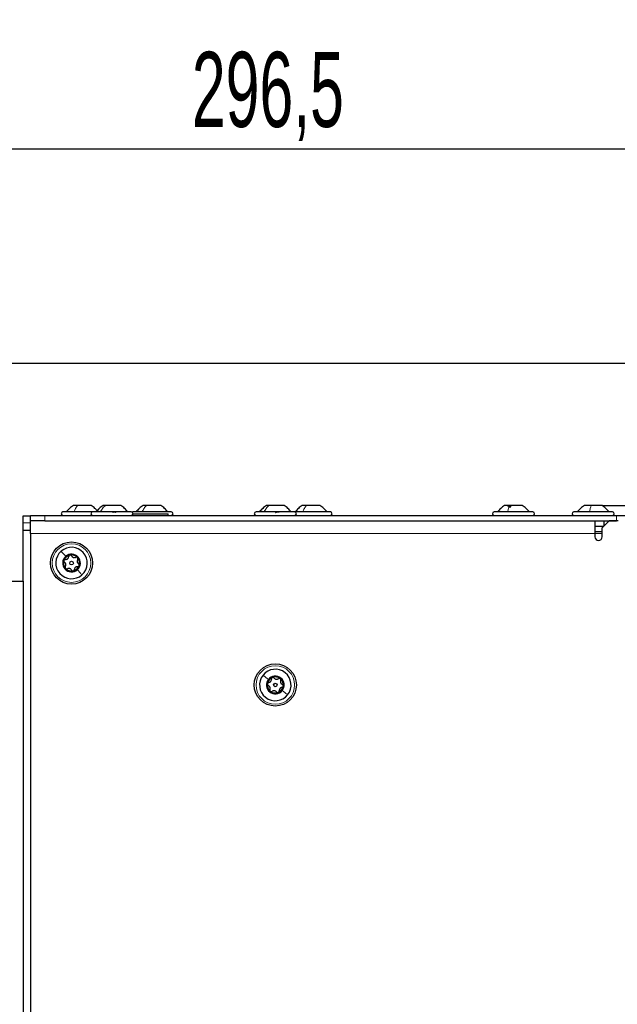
# Paper-space layout 'Blatt3' of a CAD drawing. Header units: millimetres. Extents: x 5 to 418, y 2 to 292.
# Tile 77 of 82: x 203 to 231, y 217 to 263. Entities that reach past the tile are written whole.
import ezdxf

# ---------------------------------------------------------------- set-up
doc = ezdxf.new("R2010")
doc.units = ezdxf.units.MM
doc.layers.add('SLD-0', color=7, linetype='Continuous')
doc.styles.add('SLDTEXTSTYLE1', font='TXT', dxfattribs={"width": 0.605})
doc.dimstyles.new('SLDDIMSTYLE1', dxfattribs={"dimtxt": 3.5, "dimasz": 3.302, "dimexe": 0, "dimexo": 0.0625, "dimgap": 0.875, "dimtad": 1, "dimlfac": 6, "dimrnd": 1e-09, "dimzin": 12, "dimdsep": 46, "dimtxsty": 'SLDTEXTSTYLE1', "dimsah": 1, "dimcen": 0.09, "dimadec": 0, "dimazin": 3, "dimtfac": 1, "dimtofl": 0, "dimtmove": 0, "dimatfit": 3, "dimfxl": 1, "dimfrac": 2, "dimtolj": 1, "dimtzin": 12, "dimarcsym": 0})
doc.dimstyles.new('SLDDIMSTYLE2', dxfattribs={"dimtxt": 3.5, "dimasz": 3.302, "dimexe": 0, "dimexo": 0.0625, "dimgap": 0.875, "dimtad": 1, "dimlfac": 6, "dimrnd": 1e-09, "dimzin": 12, "dimdsep": 46, "dimtxsty": 'SLDTEXTSTYLE1', "dimsah": 1, "dimcen": 0.09, "dimadec": 0, "dimazin": 3, "dimtfac": 1, "dimtmove": 0, "dimatfit": 0, "dimfxl": 1, "dimfrac": 2, "dimtolj": 1, "dimtzin": 12, "dimarcsym": 0})

# ---------------------------------------------------------------- blocks, each defined once
blk = doc.blocks.new('_D_11')
at = {"layer": 'SLD-0', "color": 7}
for p, q in [((192.709, 246.535), (192.709, 257.535)), ((242.126, 237.243), (242.126, 257.535)), ((192.709, 256.535), (242.126, 256.535))]:
    blk.add_line(p, q, dxfattribs=at)
for points in [[(192.709, 256.535), (196.011, 256.027), (196.011, 257.043)], [(242.126, 256.535), (238.824, 257.043), (238.824, 256.027)]]:
    blk.add_solid(points, dxfattribs=at)
at = {"layer": 'SLD-0', "color": 7, "insert": (211.402, 261.047), "char_height": 3.5, "attachment_point": 1, "style": 'SLDTEXTSTYLE1'}
blk.add_mtext('296,5', dxfattribs=at)
blk = doc.blocks.new('_D_12')
at = {"layer": 'SLD-0', "color": 7}
for p, q in [((253.262, 246.535), (253.262, 261.214)), ((199.876, 246.535), (254.262, 246.535)), ((253.262, 246.535), (253.262, 239.902)), ((230.522, 239.902), (254.262, 239.902)), ((253.262, 239.902), (253.262, 233.552))]:
    blk.add_line(p, q, dxfattribs=at)
for points in [[(253.262, 246.535), (253.77, 249.837), (252.754, 249.837)], [(253.262, 239.902), (252.754, 236.6), (253.77, 236.6)]]:
    blk.add_solid(points, dxfattribs=at)
at = {"layer": 'SLD-0', "color": 7, "insert": (248.751, 251.856), "char_height": 3.5, "attachment_point": 1, "rotation": 90, "style": 'SLDTEXTSTYLE1'}
blk.add_mtext('39,8', dxfattribs=at)

psp = doc.layouts.new('Blatt3')

# ---------------------------------------------------------------- linework, layer by layer
at = {"color": 7, "linetype": 'Continuous', "lineweight": 25}
for p, q in [((206.7759, 239.6099), (205.3926, 239.6099)), ((206.0771, 239.9016), (205.8801, 239.9016)), ((206.7051, 239.9016), (206.0771, 239.9016)), ((208.5759, 239.6099), (206.7759, 239.6099)), ((207.3729, 239.9016), (207.2634, 239.9016)), ((208.0884, 239.9016), (207.3729, 239.9016)), ((210.4426, 239.6099), (208.6426, 239.6099)), ((208.6588, 239.5183), (210.2926, 239.5183)), ((209.2841, 239.9016), (209.1301, 239.9016)), ((209.9551, 239.9016), (209.2841, 239.9016)), ((210.2926, 239.4433), (210.2926, 239.5183)), ((216.1926, 239.6099), (214.3926, 239.6099)), ((214.9984, 239.9016), (214.8801, 239.9016)), ((215.7051, 239.9016), (214.9984, 239.9016)), ((217.8593, 239.6099), (216.1926, 239.6099)), ((216.7403, 239.9016), (216.5468, 239.9016)), ((217.3717, 239.9016), (216.7403, 239.9016)), ((227.2926, 239.6099), (225.4926, 239.6099)), ((226.2356, 239.9016), (225.9801, 239.9016)), ((226.8051, 239.9016), (226.2356, 239.9016)), ((231.0093, 239.6099), (229.2093, 239.6099)), ((230.0148, 239.9016), (229.6968, 239.9016)), ((230.5217, 239.9016), (230.0148, 239.9016)), ((203.5426, 239.4266), (203.8759, 239.4266)), ((203.5426, 239.0933), (203.5426, 239.4266)), ((203.5426, 238.7599), (203.5426, 239.0933)), ((203.8759, 239.1933), (203.8759, 239.4433)), ((203.8759, 239.4433), (204.5426, 239.4433)), ((203.8759, 238.6099), (203.8759, 239.1933)), ((203.8811, 239.1933), (203.8759, 239.1933)), ((204.5426, 239.1933), (203.8811, 239.1933)), ((204.5426, 239.4433), (231.1926, 239.4433)), ((204.5426, 239.1933), (231.1926, 239.1933)), ((230.1926, 239.1933), (230.1926, 238.6099)), ((230.8593, 239.1933), (230.5259, 238.8599)), ((230.6093, 239.1933), (230.6093, 238.9433)), ((231.2759, 239.1933), (230.8593, 239.1933)), ((231.1926, 239.4433), (231.8593, 239.4433)), ((203.5426, 238.7599), (203.8759, 238.7599)), ((203.5426, 236.3849), (203.5426, 238.7599)), ((203.8759, 238.6099), (203.8759, 190.8599)), ((230.1926, 238.9433), (230.6093, 238.9433)), ((230.1926, 238.6099), (230.1926, 238.4433)), ((230.5259, 238.6099), (230.1926, 238.6099)), ((230.5259, 238.4433), (230.5259, 238.8599)), ((202.7093, 236.3849), (203.5426, 236.3849)), ((203.5426, 236.3849), (203.5426, 146.5516))]:
    psp.add_line(p, q, dxfattribs=at)
at = {"color": 7, "linetype": 'Continuous', "lineweight": 18}
for p, q in [((203.5426, 239.0933), (203.8759, 239.0933)), ((204.5426, 239.4433), (204.5426, 239.1933)), ((231.1926, 239.1933), (231.1926, 239.4433)), ((230.1926, 238.6099), (203.8759, 238.6099)), ((230.5259, 238.6933), (230.1926, 238.6933))]:
    psp.add_line(p, q, dxfattribs=at)
at = {"color": 7, "linetype": 'Continuous', "lineweight": 25, "flags": 128}
psp.add_lwpolyline([(208.6426, 239.6099), (208.6107, 239.6036), (208.6093, 239.603)], dxfattribs=at)
at = {"color": 7, "linetype": 'Continuous', "lineweight": 25}
for centre, radius in [((205.7926, 237.2266), 0.9833), ((205.7926, 237.2266), 0.0863), ((215.2926, 231.5433), 0.9833), ((215.2926, 231.5433), 0.0863)]:
    psp.add_circle(centre, radius, dxfattribs=at)
at = {"color": 7, "linetype": 'Continuous', "lineweight": 18}
for centre in [(205.7926, 237.2266), (215.2926, 231.5433)]:
    psp.add_circle(centre, 0.9, dxfattribs=at)
at = {"color": 7, "linetype": 'Continuous', "lineweight": 25}
for centre, radius, start, end in [((205.3926, 239.5266), 0.0833, 90, 270), ((206.7759, 239.5266), 0.0833, 90, 270), ((208.5759, 239.5266), 0.0833, 270, 90), ((210.4426, 239.5266), 0.0833, 270, 90), ((214.3926, 239.5266), 0.0833, 90, 270), ((216.1926, 239.5266), 0.0833, 270, 90), ((217.8593, 239.5266), 0.0833, 270, 90), ((225.4926, 239.5266), 0.0833, 90, 270), ((227.2926, 239.5266), 0.0833, 270, 90), ((229.2093, 239.5266), 0.0833, 90, 270), ((231.0093, 239.5266), 0.0833, 270, 90), ((230.3593, 238.4433), 0.1667, 180, 0), ((205.7926, 237.2266), 0.7333, 131.52203, 311.52203), ((205.7926, 237.2266), 0.7333, 311.52203, 131.52203), ((205.7926, 237.2266), 0.4125, 131.52203, 311.52203), ((205.7926, 237.2266), 0.375, 161.52203, 221.52203), ((205.7926, 237.2266), 0.375, 101.52203, 161.52203), ((205.7926, 237.2266), 0.4125, 311.52203, 131.52203), ((205.7926, 237.2266), 0.375, 41.52203, 101.52203), ((205.7926, 237.2266), 0.375, 341.52203, 41.52203), ((205.7926, 237.2266), 0.375, 221.52203, 281.52203), ((205.7926, 237.2266), 0.375, 281.52203, 341.52203), ((215.2926, 231.5433), 0.7333, 321.52203, 141.52203), ((215.2926, 231.5433), 0.7333, 141.52203, 321.52203), ((215.2926, 231.5433), 0.4125, 141.52203, 321.52203), ((215.2926, 231.5433), 0.375, 111.52203, 171.52203), ((215.2926, 231.5433), 0.4125, 321.52203, 141.52203), ((215.2926, 231.5433), 0.375, 51.52203, 111.52203), ((215.2926, 231.5433), 0.375, 351.52203, 51.52203), ((215.2926, 231.5433), 0.375, 171.52203, 231.52203), ((215.2926, 231.5433), 0.375, 231.52203, 291.52203), ((215.2926, 231.5433), 0.375, 291.52203, 351.52203)]:
    psp.add_arc(centre, radius, start, end, dxfattribs=at)
for points, knots in [([(205.8801, 239.9016), (205.8183, 239.8622), (205.6946, 239.7834), (205.6044, 239.6677), (205.5593, 239.6099)], [0, 0, 0, 0, 0.49999994, 1, 1, 1, 1]), ([(206.9843, 239.6576), (206.9519, 239.6982), (206.8739, 239.7962), (206.7674, 239.8627), (206.7051, 239.9016)], [0, 0, 0, 0, 0.4152257, 1, 1, 1, 1]), ([(207.2634, 239.9016), (207.2016, 239.8622), (207.0779, 239.7834), (206.9877, 239.6677), (206.9426, 239.6099)], [0, 0, 0, 0, 0.4999999, 1, 1, 1, 1]), ([(207.2634, 239.9016), (207.2016, 239.8622), (207.0779, 239.7834), (206.9877, 239.6677), (206.9426, 239.6099)], [0, 0, 0, 0, 0.4999999, 1, 1, 1, 1]), ([(207.2634, 239.9016), (207.2011, 239.8627), (207.0946, 239.7962), (207.0166, 239.6982), (206.9843, 239.6576)], [0, 0, 0, 0, 0.5847702, 1, 1, 1, 1]), ([(207.7004, 239.5814), (207.705, 239.5853), (207.7142, 239.5931), (207.7357, 239.6023), (207.761, 239.6084), (207.7875, 239.6107), (207.8114, 239.6085), (207.8289, 239.6024), (207.8393, 239.5932), (207.8396, 239.5853), (207.8398, 239.5814)], [0, 0, 0, 0, 0.1252207, 0.2494814, 0.3743239, 0.4990613, 0.6238954, 0.7493873, 0.8744403, 1, 1, 1, 1]), ([(208.4093, 239.6099), (208.3641, 239.6677), (208.2739, 239.7834), (208.1502, 239.8622), (208.0884, 239.9016)], [0, 0, 0, 0, 0.5000001, 1, 1, 1, 1]), ([(208.4092, 239.6099), (208.3641, 239.6677), (208.2739, 239.7834), (208.1502, 239.8622), (208.0884, 239.9016)], [0, 0, 0, 0, 0.5000001, 1, 1, 1, 1]), ([(208.4093, 239.6099), (208.3641, 239.6677), (208.2739, 239.7834), (208.1502, 239.8622), (208.0884, 239.9016)], [0, 0, 0, 0, 0.5000001, 1, 1, 1, 1]), ([(209.1301, 239.9016), (209.0683, 239.8622), (208.9446, 239.7834), (208.8544, 239.6677), (208.8093, 239.6099)], [0, 0, 0, 0, 0.5, 1, 1, 1, 1]), ([(209.1301, 239.9016), (209.0683, 239.8622), (208.9446, 239.7834), (208.8544, 239.6677), (208.8093, 239.6099)], [0, 0, 0, 0, 0.5, 1, 1, 1, 1]), ([(209.2204, 239.8731), (209.2338, 239.8644), (209.25, 239.854), (209.2595, 239.8487), (209.2611, 239.8477)], [0, 0, 0, 0, 0.8280965, 1, 1, 1, 1]), ([(210.2759, 239.6099), (210.2308, 239.6677), (210.1405, 239.7834), (210.0169, 239.8622), (209.9551, 239.9016)], [0, 0, 0, 0, 0.5, 1, 1, 1, 1]), ([(210.2759, 239.6099), (210.2308, 239.6677), (210.1406, 239.7834), (210.0169, 239.8622), (209.9551, 239.9016)], [0, 0, 0, 0, 0.5, 1, 1, 1, 1]), ([(214.8801, 239.9016), (214.8183, 239.8622), (214.6946, 239.7834), (214.6044, 239.6677), (214.5593, 239.6099)], [0, 0, 0, 0, 0.4999999, 1, 1, 1, 1]), ([(214.8801, 239.9016), (214.8183, 239.8622), (214.6946, 239.7834), (214.6044, 239.6677), (214.5593, 239.6099)], [0, 0, 0, 0, 0.5, 1, 1, 1, 1]), ([(214.8801, 239.9016), (214.8183, 239.8622), (214.6946, 239.7834), (214.6044, 239.6677), (214.5593, 239.6099)], [0, 0, 0, 0, 0.49999997, 1, 1, 1, 1]), ([(215.307, 239.5814), (215.3114, 239.5853), (215.3202, 239.5931), (215.3413, 239.6023), (215.3663, 239.6084), (215.393, 239.6107), (215.4172, 239.6085), (215.4354, 239.6024), (215.4464, 239.5932), (215.4473, 239.5853), (215.4477, 239.5814)], [0, 0, 0, 0, 0.1252207, 0.2494814, 0.3743239, 0.4990613, 0.6238954, 0.7493873, 0.8744403, 1, 1, 1, 1]), ([(216.0259, 239.6099), (215.9808, 239.6677), (215.8906, 239.7834), (215.7669, 239.8622), (215.7051, 239.9016)], [0, 0, 0, 0, 0.5000001, 1, 1, 1, 1]), ([(216.0259, 239.6099), (215.9808, 239.6677), (215.8905, 239.7834), (215.7669, 239.8622), (215.7051, 239.9016)], [0, 0, 0, 0, 0.5, 1, 1, 1, 1]), ([(216.0259, 239.6099), (215.9808, 239.6677), (215.8906, 239.7834), (215.7669, 239.8622), (215.7051, 239.9016)], [0, 0, 0, 0, 0.5, 1, 1, 1, 1]), ([(216.5468, 239.9016), (216.4849, 239.8622), (216.3613, 239.7834), (216.271, 239.6677), (216.2259, 239.6099)], [0, 0, 0, 0, 0.49999988, 1, 1, 1, 1]), ([(216.5468, 239.9016), (216.4849, 239.8622), (216.3613, 239.7834), (216.271, 239.6677), (216.2259, 239.6099)], [0, 0, 0, 0, 0.4999999, 1, 1, 1, 1]), ([(217.6926, 239.6099), (217.6475, 239.6677), (217.5572, 239.7834), (217.4336, 239.8622), (217.3717, 239.9016)], [0, 0, 0, 0, 0.5000001, 1, 1, 1, 1]), ([(217.6926, 239.6099), (217.6475, 239.6677), (217.5572, 239.7834), (217.4336, 239.8622), (217.3717, 239.9016)], [0, 0, 0, 0, 0.50000008, 1, 1, 1, 1]), ([(225.9801, 239.9016), (225.9183, 239.8622), (225.7946, 239.7834), (225.7044, 239.6677), (225.6593, 239.6099)], [0, 0, 0, 0, 0.4999999, 1, 1, 1, 1]), ([(226.1269, 239.8731), (226.1439, 239.8648), (226.1694, 239.8524), (226.2039, 239.8429), (226.2281, 239.8401), (226.2484, 239.8429), (226.2695, 239.8523), (226.2746, 239.8648), (226.2781, 239.8731)], [0, 0, 0, 0, 0.249201, 0.3743378, 0.4989316, 0.6240084, 0.74976, 1, 1, 1, 1]), ([(227.1259, 239.6099), (227.0808, 239.6677), (226.9906, 239.7834), (226.8669, 239.8622), (226.8051, 239.9016)], [0, 0, 0, 0, 0.5000001, 1, 1, 1, 1]), ([(229.6968, 239.9016), (229.6349, 239.8622), (229.5113, 239.7834), (229.421, 239.6677), (229.3759, 239.6099)], [0, 0, 0, 0, 0.5, 1, 1, 1, 1]), ([(229.6968, 239.9016), (229.6349, 239.8622), (229.5113, 239.7834), (229.421, 239.6677), (229.3759, 239.6099)], [0, 0, 0, 0, 0.5, 1, 1, 1, 1]), ([(230.8426, 239.6099), (230.7975, 239.6677), (230.7072, 239.7834), (230.5836, 239.8622), (230.5217, 239.9016)], [0, 0, 0, 0, 0.5, 1, 1, 1, 1]), ([(230.8426, 239.6099), (230.7975, 239.6677), (230.7072, 239.7834), (230.5836, 239.8622), (230.5218, 239.9016)], [0, 0, 0, 0, 0.5, 1, 1, 1, 1]), ([(205.4369, 237.3455), (205.435, 237.3368), (205.4311, 237.3196), (205.437, 237.294), (205.4495, 237.2722), (205.4622, 237.2627), (205.4685, 237.258)], [0, 0, 0, 0, 0.2498571, 0.4994664, 0.7490114, 1, 1, 1, 1]), ([(205.5148, 237.3964), (205.5069, 237.3964), (205.4911, 237.3964), (205.4679, 237.3866), (205.4479, 237.3696), (205.4406, 237.3535), (205.4369, 237.3455)], [0, 0, 0, 0, 0.2498071, 0.5000551, 0.7503094, 1, 1, 1, 1]), ([(205.5066, 237.0709), (205.515, 237.0858), (205.5275, 237.1081), (205.5314, 237.1445), (205.529, 237.1727), (205.5203, 237.1995), (205.5024, 237.2318), (205.482, 237.2475), (205.4685, 237.258)], [0, 0, 0, 0, 0.249201, 0.3743378, 0.4989316, 0.6240084, 0.74976, 1, 1, 1, 1]), ([(205.5148, 237.3964), (205.5318, 237.3966), (205.5574, 237.3969), (205.5909, 237.4118), (205.6141, 237.4279), (205.633, 237.4489), (205.652, 237.4805), (205.6554, 237.506), (205.6577, 237.5229)], [0, 0, 0, 0, 0.2491679, 0.3743031, 0.4989033, 0.6239875, 0.7497462, 1, 1, 1, 1]), ([(205.7177, 237.5941), (205.7092, 237.5914), (205.6924, 237.5861), (205.6731, 237.5683), (205.6606, 237.5465), (205.6587, 237.5308), (205.6577, 237.5229)], [0, 0, 0, 0, 0.250033, 0.4996315, 0.7492277, 1, 1, 1, 1]), ([(205.8007, 237.5521), (205.7968, 237.5589), (205.7889, 237.5726), (205.7688, 237.5877), (205.7441, 237.5967), (205.7265, 237.5949), (205.7177, 237.5941)], [0, 0, 0, 0, 0.2498147, 0.4999078, 0.7501201, 1, 1, 1, 1]), ([(205.8007, 237.5521), (205.8094, 237.5375), (205.8225, 237.5155), (205.8521, 237.4938), (205.8777, 237.4818), (205.9053, 237.476), (205.9422, 237.4754), (205.966, 237.4851), (205.9818, 237.4916)], [0, 0, 0, 0, 0.2491995, 0.3743362, 0.4989302, 0.6240074, 0.7497593, 1, 1, 1, 1]), ([(206.0733, 237.4752), (206.0668, 237.4812), (206.0538, 237.4931), (206.0288, 237.5009), (206.0036, 237.5009), (205.9891, 237.4947), (205.9818, 237.4916)], [0, 0, 0, 0, 0.2499907, 0.4996106, 0.7491271, 1, 1, 1, 1]), ([(206.0785, 237.3823), (206.0702, 237.3675), (206.0577, 237.3452), (206.0538, 237.3087), (206.0562, 237.2806), (206.0649, 237.2537), (206.0828, 237.2214), (206.1031, 237.2057), (206.1167, 237.1953)], [0, 0, 0, 0, 0.249201, 0.3743378, 0.4989316, 0.6240084, 0.74976, 1, 1, 1, 1]), ([(206.0785, 237.3823), (206.0825, 237.3892), (206.0904, 237.4028), (206.0934, 237.4278), (206.0888, 237.4536), (206.0785, 237.468), (206.0733, 237.4752)], [0, 0, 0, 0, 0.2498519, 0.4999015, 0.7501147, 1, 1, 1, 1]), ([(205.5066, 237.0709), (205.5027, 237.0641), (205.4948, 237.0504), (205.4917, 237.0254), (205.4964, 236.9996), (205.5067, 236.9852), (205.5118, 236.978)], [0, 0, 0, 0, 0.2498519, 0.4999015, 0.7501147, 1, 1, 1, 1]), ([(205.5118, 236.978), (205.5183, 236.972), (205.5313, 236.9601), (205.5564, 236.9523), (205.5816, 236.9523), (205.5961, 236.9585), (205.6034, 236.9616)], [0, 0, 0, 0, 0.24999065, 0.49961057, 0.74912711, 1, 1, 1, 1]), ([(205.7845, 236.9011), (205.7758, 236.9158), (205.7627, 236.9377), (205.7331, 236.9594), (205.7075, 236.9714), (205.6799, 236.9772), (205.643, 236.9779), (205.6192, 236.9681), (205.6034, 236.9616)], [0, 0, 0, 0, 0.2491995, 0.3743362, 0.4989302, 0.6240074, 0.7497593, 1, 1, 1, 1]), ([(205.7845, 236.9011), (205.7884, 236.8943), (205.7963, 236.8806), (205.8164, 236.8655), (205.8411, 236.8566), (205.8587, 236.8583), (205.8675, 236.8592)], [0, 0, 0, 0, 0.2498147, 0.4999078, 0.7501201, 1, 1, 1, 1]), ([(205.8675, 236.8592), (205.8759, 236.8618), (205.8928, 236.8671), (205.912, 236.885), (205.9246, 236.9067), (205.9265, 236.9224), (205.9275, 236.9303)], [0, 0, 0, 0, 0.250033, 0.4996315, 0.7492277, 1, 1, 1, 1]), ([(206.0704, 237.0568), (206.0534, 237.0566), (206.0278, 237.0563), (205.9943, 237.0414), (205.9711, 237.0253), (205.9522, 237.0043), (205.9332, 236.9727), (205.9298, 236.9472), (205.9275, 236.9303)], [0, 0, 0, 0, 0.2491679, 0.3743031, 0.4989033, 0.6239875, 0.7497462, 1, 1, 1, 1]), ([(206.0704, 237.0568), (206.0783, 237.0568), (206.0941, 237.0568), (206.1172, 237.0667), (206.1373, 237.0836), (206.1446, 237.0997), (206.1483, 237.1078)], [0, 0, 0, 0, 0.2498071, 0.5000551, 0.7503094, 1, 1, 1, 1]), ([(206.1483, 237.1078), (206.1502, 237.1164), (206.154, 237.1336), (206.1482, 237.1592), (206.1356, 237.181), (206.123, 237.1905), (206.1167, 237.1953)], [0, 0, 0, 0, 0.2498571, 0.4994664, 0.7490114, 1, 1, 1, 1]), ([(214.9895, 231.6622), (215.0062, 231.6654), (215.0314, 231.6702), (215.0618, 231.6906), (215.0818, 231.7105), (215.0968, 231.7345), (215.11, 231.7689), (215.109, 231.7946), (215.1083, 231.8117)], [0, 0, 0, 0, 0.2491679, 0.3743031, 0.4989033, 0.6239875, 0.7497462, 1, 1, 1, 1]), ([(215.155, 231.8921), (215.1472, 231.8881), (215.1315, 231.8799), (215.1156, 231.859), (215.107, 231.8354), (215.1079, 231.8196), (215.1083, 231.8117)], [0, 0, 0, 0, 0.250033, 0.4996315, 0.7492277, 1, 1, 1, 1]), ([(215.2441, 231.8652), (215.239, 231.8713), (215.2289, 231.8834), (215.2064, 231.8948), (215.1806, 231.8993), (215.1635, 231.8945), (215.155, 231.8921)], [0, 0, 0, 0, 0.2498147, 0.4999078, 0.7501201, 1, 1, 1, 1]), ([(215.2441, 231.8652), (215.2552, 231.8523), (215.2719, 231.833), (215.3048, 231.8168), (215.332, 231.8094), (215.3603, 231.8084), (215.3967, 231.8142), (215.4184, 231.828), (215.4329, 231.8371)], [0, 0, 0, 0, 0.24919948, 0.37433619, 0.49893021, 0.62400742, 0.74975934, 1, 1, 1, 1]), ([(215.5259, 231.8368), (215.5185, 231.8416), (215.5036, 231.8511), (215.4775, 231.8544), (215.4528, 231.85), (215.4395, 231.8414), (215.4329, 231.8371)], [0, 0, 0, 0, 0.2499907, 0.4996106, 0.7491271, 1, 1, 1, 1]), ([(215.5471, 231.7463), (215.5499, 231.7537), (215.5553, 231.7685), (215.5539, 231.7936), (215.5449, 231.8183), (215.5322, 231.8307), (215.5259, 231.8368)], [0, 0, 0, 0, 0.24985187, 0.49990154, 0.75011466, 1, 1, 1, 1]), ([(215.5471, 231.7463), (215.5415, 231.7302), (215.5331, 231.7061), (215.5356, 231.6695), (215.5428, 231.6422), (215.5561, 231.6172), (215.5793, 231.5886), (215.602, 231.5766), (215.6172, 231.5687)], [0, 0, 0, 0, 0.249201, 0.3743378, 0.4989316, 0.6240084, 0.74976, 1, 1, 1, 1]), ([(214.9217, 231.5986), (214.9213, 231.5897), (214.9205, 231.5721), (214.9307, 231.5479), (214.9468, 231.5286), (214.9609, 231.5215), (214.968, 231.5179)], [0, 0, 0, 0, 0.2498571, 0.4994664, 0.7490114, 1, 1, 1, 1]), ([(214.9895, 231.6622), (214.9817, 231.6609), (214.9662, 231.6581), (214.9451, 231.6444), (214.9283, 231.6242), (214.9239, 231.6071), (214.9217, 231.5986)], [0, 0, 0, 0, 0.24980712, 0.50005507, 0.75030939, 1, 1, 1, 1]), ([(215.038, 231.3403), (215.0436, 231.3564), (215.0521, 231.3805), (215.0496, 231.4171), (215.0424, 231.4444), (215.0291, 231.4693), (215.0059, 231.498), (214.9831, 231.5099), (214.968, 231.5179)], [0, 0, 0, 0, 0.249201, 0.3743378, 0.4989316, 0.6240084, 0.74976, 1, 1, 1, 1]), ([(215.038, 231.3403), (215.0353, 231.3329), (215.0299, 231.318), (215.0312, 231.2929), (215.0403, 231.2683), (215.0529, 231.2559), (215.0593, 231.2497)], [0, 0, 0, 0, 0.2498519, 0.4999015, 0.7501147, 1, 1, 1, 1]), ([(215.0593, 231.2497), (215.0667, 231.2449), (215.0816, 231.2354), (215.1076, 231.2322), (215.1324, 231.2365), (215.1456, 231.2451), (215.1523, 231.2495)], [0, 0, 0, 0, 0.2499907, 0.4996106, 0.7491271, 1, 1, 1, 1]), ([(215.3411, 231.2213), (215.33, 231.2342), (215.3133, 231.2536), (215.2804, 231.2698), (215.2531, 231.2772), (215.2249, 231.2781), (215.1885, 231.2723), (215.1667, 231.2586), (215.1523, 231.2495)], [0, 0, 0, 0, 0.2491995, 0.3743362, 0.4989302, 0.6240074, 0.7497593, 1, 1, 1, 1]), ([(215.4302, 231.1944), (215.438, 231.1985), (215.4537, 231.2066), (215.4695, 231.2276), (215.4782, 231.2512), (215.4773, 231.267), (215.4769, 231.2749)], [0, 0, 0, 0, 0.250033, 0.4996315, 0.7492277, 1, 1, 1, 1]), ([(215.5957, 231.4243), (215.5789, 231.4211), (215.5538, 231.4164), (215.5233, 231.3959), (215.5033, 231.3761), (215.4884, 231.3521), (215.4752, 231.3176), (215.4762, 231.292), (215.4769, 231.2749)], [0, 0, 0, 0, 0.2491679, 0.3743031, 0.4989033, 0.6239875, 0.7497462, 1, 1, 1, 1]), ([(215.5957, 231.4243), (215.6034, 231.4257), (215.619, 231.4284), (215.6401, 231.4421), (215.6569, 231.4623), (215.6613, 231.4794), (215.6635, 231.488)], [0, 0, 0, 0, 0.2498071, 0.5000551, 0.7503094, 1, 1, 1, 1]), ([(215.6635, 231.488), (215.6639, 231.4968), (215.6647, 231.5145), (215.6545, 231.5386), (215.6384, 231.5579), (215.6243, 231.5651), (215.6172, 231.5687)], [0, 0, 0, 0, 0.24985708, 0.49946639, 0.74901135, 1, 1, 1, 1]), ([(215.3411, 231.2213), (215.3462, 231.2153), (215.3563, 231.2032), (215.3787, 231.1918), (215.4046, 231.1873), (215.4216, 231.192), (215.4302, 231.1944)], [0, 0, 0, 0, 0.2498147, 0.4999078, 0.7501201, 1, 1, 1, 1])]:
    psp.add_open_spline(points, degree=3, knots=knots, dxfattribs=at)
at = {"color": 7, "linetype": 'Continuous', "lineweight": 18}
for points in [[(205.9096, 239.6099), (205.9331, 239.6677), (205.9803, 239.7834), (206.0449, 239.8622), (206.0771, 239.9016)], [(207.1372, 239.6099), (207.1704, 239.6677), (207.2367, 239.7834), (207.3275, 239.8622), (207.3729, 239.9016)], [(209.0831, 239.6099), (209.1113, 239.6677), (209.1679, 239.7834), (209.2454, 239.8622), (209.2841, 239.9016)], [(214.7696, 239.6099), (214.8018, 239.6677), (214.8661, 239.7834), (214.9543, 239.8622), (214.9984, 239.9016)], [(216.5699, 239.6099), (216.5939, 239.6677), (216.6418, 239.7834), (216.7074, 239.8622), (216.7403, 239.9016)], [(226.1136, 239.6099), (226.1307, 239.6677), (226.1651, 239.7834), (226.2121, 239.8622), (226.2356, 239.9016)], [(229.9413, 239.6099), (229.9516, 239.6677), (229.9723, 239.7834), (230.0006, 239.8622), (230.0148, 239.9016)], [(205.3065, 237.7757), (205.3364, 237.7419), (205.3962, 237.6743), (205.4781, 237.5817), (205.5191, 237.5354)], [(206.2787, 236.6776), (206.2488, 236.7113), (206.189, 236.7789), (206.107, 236.8715), (206.066, 236.9178)], [(214.7185, 231.9996), (214.7538, 231.9715), (214.8245, 231.9154), (214.9213, 231.8384), (214.9697, 231.7999)], [(215.8667, 231.087), (215.8314, 231.1151), (215.7607, 231.1712), (215.6639, 231.2481), (215.6155, 231.2866)]]:
    psp.add_open_spline(points, degree=3, dxfattribs=at)

# ---------------------------------------------------------------- dimensions: what is measured, and where the dimension line sits
at = {"layer": 'SLD-0', "color": 7}
dim = psp.add_linear_dim(base=(253.2624, 239.9016), p1=(199.8759, 246.5349), p2=(230.5218, 239.9016), angle=90, dimstyle='SLDDIMSTYLE2', dxfattribs=at)
dim.commit()
dim.dimension.update_dxf_attribs({"geometry": '_D_12', "text_midpoint": (253.2624, 256.5349), "dimtype": 160})
dim = psp.add_linear_dim(base=(242.1259, 256.5349), p1=(192.7093, 246.5349), p2=(242.1259, 237.2433), dimstyle='SLDDIMSTYLE1', dxfattribs=at)
dim.commit()
dim.dimension.update_dxf_attribs({"geometry": '_D_11', "text_midpoint": (217.4176, 256.5349), "dimtype": 160})

doc.saveas('drawing.dxf')
